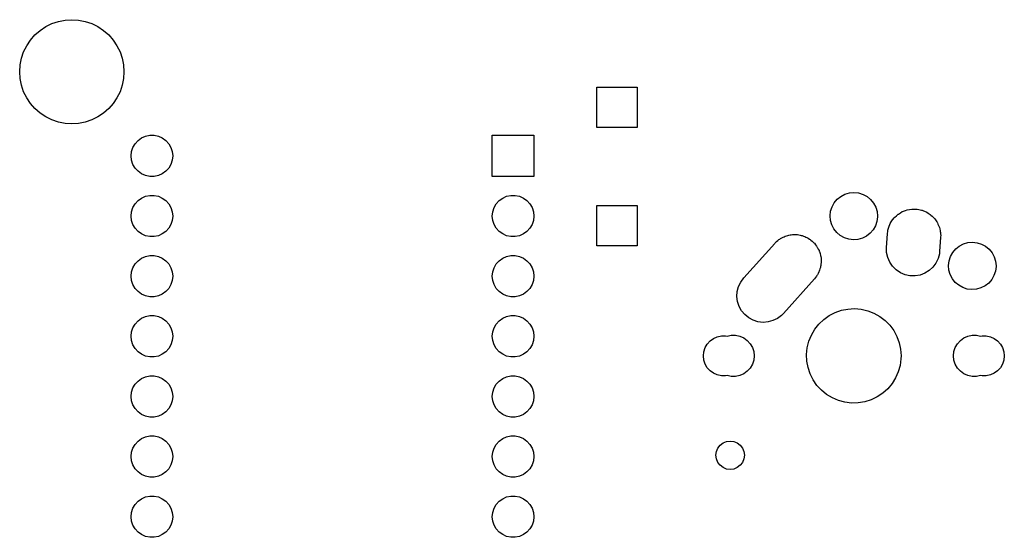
# Model space of a CAD drawing. Extents: x 124.3 to 210.2, y -114.7 to -26.3.
# Tile 5 of 7: x 124.3 to 165.8, y -48.2 to -26.3. Entities that reach past the tile are written whole.
import ezdxf

# ---------------------------------------------------------------- set-up
doc = ezdxf.new("R2010")
doc.units = 0
doc.layers.add('BLACK', color=7, linetype='CONTINUOUS')

msp = doc.modelspace()

# ---------------------------------------------------------------- linework, layer by layer
at = {"layer": 'BLACK', "linetype": 'CONTINUOUS'}
for p, q in [((125.4, -26.5947), (125.658, -26.4675)), ((125.658, -26.4675), (125.931, -26.375)), ((125.931, -26.375), (126.213, -26.3188)), ((126.213, -26.3188), (126.5, -26.3)), ((126.5, -26.3), (126.787, -26.3188)), ((126.787, -26.3188), (127.069, -26.375)), ((127.069, -26.375), (127.342, -26.4675)), ((127.342, -26.4675), (127.6, -26.5947)), ((124.755, -27.1607), (124.944, -26.9444)), ((124.944, -26.9444), (125.161, -26.7546)), ((125.161, -26.7546), (125.4, -26.5947)), ((127.6, -26.5947), (127.839, -26.7546)), ((127.839, -26.7546), (128.056, -26.9444)), ((128.056, -26.9444), (128.245, -27.1607)), ((124.467, -27.6581), (124.595, -27.4)), ((124.595, -27.4), (124.755, -27.1607)), ((128.245, -27.1607), (128.405, -27.4)), ((128.405, -27.4), (128.533, -27.6581)), ((124.375, -27.9306), (124.467, -27.6581)), ((128.533, -27.6581), (128.625, -27.9306)), ((124.3, -28.5), (124.319, -28.2128)), ((124.319, -28.2128), (124.375, -27.9306)), ((128.625, -27.9306), (128.681, -28.2128)), ((128.681, -28.2128), (128.7, -28.5)), ((124.319, -28.7872), (124.3, -28.5)), ((128.7, -28.5), (128.681, -28.7872)), ((124.375, -29.0694), (124.319, -28.7872)), ((124.467, -29.3419), (124.375, -29.0694)), ((128.625, -29.0694), (128.533, -29.3419)), ((128.681, -28.7872), (128.625, -29.0694)), ((124.595, -29.6), (124.467, -29.3419)), ((128.533, -29.3419), (128.405, -29.6)), ((148.65, -30.85), (148.65, -29.15)), ((148.65, -29.15), (150.35, -29.15)), ((150.35, -29.15), (150.35, -30.85)), ((124.755, -29.8393), (124.595, -29.6)), ((124.944, -30.0556), (124.755, -29.8393)), ((128.245, -29.8393), (128.056, -30.0556)), ((128.405, -29.6), (128.245, -29.8393)), ((125.161, -30.2454), (124.944, -30.0556)), ((125.4, -30.4053), (125.161, -30.2454)), ((127.839, -30.2454), (127.6, -30.4053)), ((128.056, -30.0556), (127.839, -30.2454)), ((125.658, -30.5325), (125.4, -30.4053)), ((125.931, -30.625), (125.658, -30.5325)), ((126.213, -30.6812), (125.931, -30.625)), ((126.5, -30.7), (126.213, -30.6812)), ((126.787, -30.6812), (126.5, -30.7)), ((127.069, -30.625), (126.787, -30.6812)), ((127.342, -30.5325), (127.069, -30.625)), ((127.6, -30.4053), (127.342, -30.5325)), ((150.35, -30.85), (148.65, -30.85)), ((129.079, -31.6976), (129.171, -31.5389)), ((129.171, -31.5389), (129.294, -31.4028)), ((129.294, -31.4028), (129.442, -31.2951)), ((129.442, -31.2951), (129.609, -31.2206)), ((129.609, -31.2206), (129.788, -31.1825)), ((129.788, -31.1825), (129.972, -31.1825)), ((129.972, -31.1825), (130.151, -31.2206)), ((130.151, -31.2206), (130.318, -31.2951)), ((130.318, -31.2951), (130.466, -31.4028)), ((130.466, -31.4028), (130.589, -31.5389)), ((130.589, -31.5389), (130.681, -31.6976)), ((144.244, -32.9303), (144.244, -31.1777)), ((144.244, -31.1777), (145.996, -31.1777)), ((145.996, -31.1777), (145.996, -32.9303)), ((129.004, -32.054), (129.023, -31.8718)), ((129.023, -31.8718), (129.079, -31.6976)), ((130.681, -31.6976), (130.737, -31.8718)), ((130.737, -31.8718), (130.756, -32.054)), ((129.023, -32.2362), (129.004, -32.054)), ((129.079, -32.4104), (129.023, -32.2362)), ((130.737, -32.2362), (130.681, -32.4104)), ((130.756, -32.054), (130.737, -32.2362)), ((129.171, -32.5691), (129.079, -32.4104)), ((129.294, -32.7052), (129.171, -32.5691)), ((129.442, -32.8129), (129.294, -32.7052)), ((129.609, -32.8874), (129.442, -32.8129)), ((130.318, -32.8129), (130.151, -32.8874)), ((130.466, -32.7052), (130.318, -32.8129)), ((130.589, -32.5691), (130.466, -32.7052)), ((130.681, -32.4104), (130.589, -32.5691)), ((129.788, -32.9255), (129.609, -32.8874)), ((129.972, -32.9255), (129.788, -32.9255)), ((130.151, -32.8874), (129.972, -32.9255)), ((145.996, -32.9303), (144.244, -32.9303)), ((159.125, -33.6728), (159.313, -33.6177)), ((159.313, -33.6177), (159.507, -33.6)), ((159.507, -33.6), (159.701, -33.6204)), ((159.701, -33.6204), (159.888, -33.6781)), ((129.171, -34.0789), (129.294, -33.9428)), ((129.294, -33.9428), (129.442, -33.8351)), ((129.442, -33.8351), (129.609, -33.7606)), ((129.609, -33.7606), (129.788, -33.7225)), ((129.788, -33.7225), (129.972, -33.7225)), ((129.972, -33.7225), (130.151, -33.7606)), ((130.151, -33.7606), (130.318, -33.8351)), ((130.318, -33.8351), (130.466, -33.9428)), ((130.466, -33.9428), (130.589, -34.0789)), ((144.411, -34.0789), (144.534, -33.9428)), ((144.534, -33.9428), (144.682, -33.8351)), ((144.682, -33.8351), (144.849, -33.7606)), ((144.849, -33.7606), (145.028, -33.7225)), ((145.028, -33.7225), (145.212, -33.7225)), ((145.212, -33.7225), (145.391, -33.7606)), ((145.391, -33.7606), (145.558, -33.8351)), ((145.558, -33.8351), (145.706, -33.9428)), ((145.706, -33.9428), (145.829, -34.0789)), ((158.581, -34.2061), (158.675, -34.035)), ((158.675, -34.035), (158.8, -33.8855)), ((158.8, -33.8855), (158.952, -33.7632)), ((158.952, -33.7632), (159.125, -33.6728)), ((159.888, -33.6781), (160.059, -33.771)), ((160.059, -33.771), (160.21, -33.8954)), ((160.21, -33.8954), (160.333, -34.0466)), ((160.333, -34.0466), (160.425, -34.2189)), ((129.004, -34.594), (129.023, -34.4118)), ((129.023, -34.4118), (129.079, -34.2376)), ((129.079, -34.2376), (129.171, -34.0789)), ((130.589, -34.0789), (130.681, -34.2376)), ((130.681, -34.2376), (130.737, -34.4118)), ((130.737, -34.4118), (130.756, -34.594)), ((144.244, -34.594), (144.263, -34.4118)), ((144.263, -34.4118), (144.319, -34.2376)), ((144.319, -34.2376), (144.411, -34.0789)), ((145.829, -34.0789), (145.921, -34.2376)), ((145.921, -34.2376), (145.977, -34.4118)), ((145.977, -34.4118), (145.996, -34.594)), ((148.65, -35.85), (148.65, -34.15)), ((148.65, -34.15), (150.35, -34.15)), ((150.35, -34.15), (150.35, -35.85)), ((158.5, -34.586), (158.522, -34.3921)), ((158.522, -34.3921), (158.581, -34.2061)), ((160.425, -34.2189), (160.481, -34.4058)), ((160.481, -34.4058), (160.5, -34.6)), ((161.379, -34.5099), (161.468, -34.4566)), ((161.468, -34.4566), (161.546, -34.4088)), ((161.546, -34.4088), (161.552, -34.4066)), ((161.552, -34.4066), (161.556, -34.4046)), ((161.556, -34.4046), (161.681, -34.3584)), ((161.681, -34.3584), (161.746, -34.3338)), ((161.746, -34.3338), (161.748, -34.3335)), ((161.748, -34.3335), (161.749, -34.3333)), ((161.749, -34.3333), (161.952, -34.2985)), ((161.952, -34.2985), (161.954, -34.2985)), ((161.954, -34.2985), (161.957, -34.298)), ((161.957, -34.298), (162.02, -34.2994)), ((162.02, -34.2994), (162.158, -34.3012)), ((162.158, -34.3012), (162.164, -34.3025)), ((162.164, -34.3025), (162.171, -34.3027)), ((162.171, -34.3027), (162.24, -34.3176)), ((162.24, -34.3176), (162.36, -34.3413)), ((162.36, -34.3413), (162.37, -34.3456)), ((162.37, -34.3456), (162.38, -34.3476)), ((162.38, -34.3476), (162.446, -34.3758)), ((162.446, -34.3758), (162.551, -34.4176)), ((162.551, -34.4176), (162.564, -34.4262)), ((162.564, -34.4262), (162.576, -34.4313)), ((162.576, -34.4313), (162.635, -34.4707)), ((162.635, -34.4707), (162.725, -34.5275)), ((129.023, -34.7762), (129.004, -34.594)), ((129.079, -34.9504), (129.023, -34.7762)), ((130.737, -34.7762), (130.681, -34.9504)), ((130.756, -34.594), (130.737, -34.7762)), ((144.263, -34.7762), (144.244, -34.594)), ((144.319, -34.9504), (144.263, -34.7762)), ((145.977, -34.7762), (145.921, -34.9504)), ((145.996, -34.594), (145.977, -34.7762)), ((158.516, -34.7805), (158.5, -34.586)), ((158.57, -34.9681), (158.516, -34.7805)), ((160.475, -34.8215), (160.414, -35.0067)), ((160.5, -34.6279), (160.475, -34.8215)), ((160.5, -34.6), (160.5, -34.6279)), ((161.039, -34.9164), (161.078, -34.8355)), ((161.078, -34.8355), (161.09, -34.8202)), ((161.09, -34.8202), (161.096, -34.8073)), ((161.096, -34.8073), (161.151, -34.7385)), ((161.151, -34.7385), (161.206, -34.6643)), ((161.206, -34.6643), (161.217, -34.6543)), ((161.217, -34.6543), (161.224, -34.6456)), ((161.224, -34.6456), (161.295, -34.5836)), ((161.295, -34.5836), (161.364, -34.5203)), ((161.364, -34.5203), (161.373, -34.5148)), ((161.373, -34.5148), (161.379, -34.5099)), ((162.725, -34.5275), (162.74, -34.5415)), ((162.74, -34.5415), (162.754, -34.5506)), ((162.754, -34.5506), (162.802, -34.5989)), ((162.802, -34.5989), (162.876, -34.6672)), ((162.876, -34.6672), (162.891, -34.6875)), ((162.891, -34.6875), (162.905, -34.7014)), ((162.905, -34.7014), (162.942, -34.7559)), ((162.942, -34.7559), (162.999, -34.8322)), ((162.999, -34.8322), (163.012, -34.8589)), ((163.012, -34.8589), (163.025, -34.878)), ((163.025, -34.878), (163.051, -34.9362)), ((129.171, -35.1091), (129.079, -34.9504)), ((129.294, -35.2452), (129.171, -35.1091)), ((129.442, -35.3529), (129.294, -35.2452)), ((130.466, -35.2452), (130.318, -35.3529)), ((130.589, -35.1091), (130.466, -35.2452)), ((130.681, -34.9504), (130.589, -35.1091)), ((144.411, -35.1091), (144.319, -34.9504)), ((144.534, -35.2452), (144.411, -35.1091)), ((144.682, -35.3529), (144.534, -35.2452)), ((145.706, -35.2452), (145.558, -35.3529)), ((145.829, -35.1091), (145.706, -35.2452)), ((145.921, -34.9504), (145.829, -35.1091)), ((158.659, -35.1417), (158.57, -34.9681)), ((158.781, -35.2947), (158.659, -35.1417)), ((158.929, -35.4211), (158.781, -35.2947)), ((160.317, -35.1764), (160.19, -35.3242)), ((160.414, -35.0067), (160.317, -35.1764)), ((160.917, -35.3435), (160.93, -35.2343)), ((160.93, -35.2343), (160.937, -35.208)), ((160.937, -35.208), (160.94, -35.1861)), ((160.94, -35.1861), (160.963, -35.1113)), ((160.963, -35.1113), (160.985, -35.0278)), ((160.985, -35.0278), (160.995, -35.007)), ((160.995, -35.007), (161.001, -34.9895)), ((161.001, -34.9895), (161.039, -34.9164)), ((163.051, -34.9362), (163.09, -35.0168)), ((163.09, -35.0168), (163.1, -35.0499)), ((163.1, -35.0499), (163.11, -35.0742)), ((163.11, -35.0742), (163.123, -35.1335)), ((163.123, -35.1335), (163.146, -35.215)), ((163.146, -35.215), (163.15, -35.2537)), ((163.15, -35.2537), (163.156, -35.2829)), ((163.156, -35.2829), (163.158, -35.3408)), ((129.609, -35.4274), (129.442, -35.3529)), ((129.788, -35.4655), (129.609, -35.4274)), ((129.972, -35.4655), (129.788, -35.4655)), ((130.151, -35.4274), (129.972, -35.4655)), ((130.318, -35.3529), (130.151, -35.4274)), ((144.849, -35.4274), (144.682, -35.3529)), ((145.028, -35.4655), (144.849, -35.4274)), ((145.212, -35.4655), (145.028, -35.4655)), ((145.391, -35.4274), (145.212, -35.4655)), ((145.558, -35.3529), (145.391, -35.4274)), ((156.178, -35.7332), (156.184, -35.7256)), ((156.184, -35.7256), (156.195, -35.7155)), ((156.195, -35.7155), (156.24, -35.6706)), ((156.24, -35.6706), (156.289, -35.6338)), ((156.289, -35.6338), (156.339, -35.5899)), ((156.339, -35.5899), (156.377, -35.5671)), ((156.377, -35.5671), (156.411, -35.5418)), ((156.411, -35.5418), (156.462, -35.5165)), ((156.462, -35.5165), (156.516, -35.4846)), ((156.516, -35.4846), (156.561, -35.4678)), ((156.561, -35.4678), (156.602, -35.4476)), ((156.602, -35.4476), (156.654, -35.4334)), ((156.654, -35.4334), (156.709, -35.4133)), ((156.709, -35.4133), (156.761, -35.4044)), ((156.761, -35.4044), (156.809, -35.3914)), ((156.809, -35.3914), (156.859, -35.3876)), ((156.859, -35.3876), (156.912, -35.3785)), ((156.912, -35.3785), (156.969, -35.3792)), ((156.969, -35.3792), (157.022, -35.3752)), ((157.022, -35.3752), (157.068, -35.3805)), ((157.068, -35.3805), (157.118, -35.3812)), ((157.118, -35.3812), (157.178, -35.3931)), ((157.178, -35.3931), (157.234, -35.3996)), ((157.234, -35.3996), (157.275, -35.4124)), ((157.275, -35.4124), (157.32, -35.4213)), ((157.32, -35.4213), (157.381, -35.4457)), ((157.381, -35.4457), (157.438, -35.4637)), ((157.438, -35.4637), (157.472, -35.4822)), ((157.472, -35.4822), (157.511, -35.4976)), ((157.511, -35.4976), (157.57, -35.535)), ((157.57, -35.535), (157.626, -35.5651)), ((157.626, -35.5651), (157.653, -35.5875)), ((157.653, -35.5875), (157.685, -35.6075)), ((157.685, -35.6075), (157.74, -35.6582)), ((157.74, -35.6582), (157.791, -35.7003)), ((157.791, -35.7003), (157.812, -35.7246)), ((157.812, -35.7246), (157.836, -35.7472)), ((159.1, -35.5164), (158.929, -35.4211)), ((159.285, -35.5767), (159.1, -35.5164)), ((159.479, -35.5998), (159.285, -35.5767)), ((159.674, -35.5848), (159.479, -35.5998)), ((159.862, -35.5323), (159.674, -35.5848)), ((160.036, -35.4443), (159.862, -35.5323)), ((160.19, -35.3242), (160.036, -35.4443)), ((160.878, -35.9235), (160.917, -35.3435)), ((163.162, -35.4965), (163.122, -36.0765)), ((163.158, -35.3408), (163.165, -35.42)), ((163.163, -35.4789), (163.162, -35.4905)), ((163.162, -35.4905), (163.162, -35.4965)), ((163.165, -35.42), (163.163, -35.4789)), ((164.125, -35.7728), (164.313, -35.7177)), ((164.313, -35.7177), (164.507, -35.7)), ((164.507, -35.7), (164.701, -35.7204)), ((164.701, -35.7204), (164.888, -35.7781)), ((150.35, -35.85), (148.65, -35.85)), ((154.853, -37.2087), (156.163, -35.7487)), ((156.163, -35.7487), (156.178, -35.7332)), ((157.836, -35.7472), (157.884, -35.8109)), ((157.884, -35.8109), (157.928, -35.8644)), ((157.928, -35.8644), (157.942, -35.8887)), ((157.942, -35.8887), (157.959, -35.9122)), ((157.959, -35.9122), (157.997, -35.9879)), ((157.997, -35.9879), (158.032, -36.0514)), ((158.032, -36.0514), (158.039, -36.0742)), ((158.039, -36.0742), (158.05, -36.0968)), ((158.05, -36.0968), (158.075, -36.1832)), ((160.883, -36.1371), (160.878, -35.9235)), ((160.929, -36.3458), (160.883, -36.1371)), ((163.122, -36.0765), (163.11, -36.1857)), ((163.581, -36.3061), (163.675, -36.135)), ((163.675, -36.135), (163.8, -35.9855)), ((163.8, -35.9855), (163.952, -35.8632)), ((163.952, -35.8632), (164.125, -35.7728)), ((164.888, -35.7781), (165.059, -35.871)), ((165.059, -35.871), (165.21, -35.9954)), ((165.21, -35.9954), (165.333, -36.1466)), ((165.333, -36.1466), (165.425, -36.3189)), ((129.171, -36.6189), (129.294, -36.4828)), ((129.294, -36.4828), (129.442, -36.3751)), ((129.442, -36.3751), (129.609, -36.3006)), ((129.609, -36.3006), (129.788, -36.2625)), ((129.788, -36.2625), (129.972, -36.2625)), ((129.972, -36.2625), (130.151, -36.3006)), ((130.151, -36.3006), (130.318, -36.3751)), ((130.318, -36.3751), (130.466, -36.4828)), ((130.466, -36.4828), (130.589, -36.6189)), ((144.411, -36.6189), (144.534, -36.4828)), ((144.534, -36.4828), (144.682, -36.3751)), ((144.682, -36.3751), (144.849, -36.3006)), ((144.849, -36.3006), (145.028, -36.2625)), ((145.028, -36.2625), (145.212, -36.2625)), ((145.212, -36.2625), (145.391, -36.3006)), ((145.391, -36.3006), (145.558, -36.3751)), ((145.558, -36.3751), (145.706, -36.4828)), ((145.706, -36.4828), (145.829, -36.6189)), ((158.075, -36.1832), (158.098, -36.2546)), ((158.098, -36.2546), (158.1, -36.2746)), ((158.1, -36.2746), (158.106, -36.295)), ((158.106, -36.295), (158.115, -36.3903)), ((158.123, -36.5589), (158.114, -36.6219)), ((158.115, -36.3903), (158.124, -36.4666)), ((158.124, -36.4666), (158.123, -36.4829)), ((158.123, -36.4829), (158.125, -36.5)), ((158.125, -36.5), (158.123, -36.5589)), ((161.014, -36.542), (160.929, -36.3458)), ((161.134, -36.7186), (161.014, -36.542)), ((163.054, -36.3921), (162.961, -36.5845)), ((163.11, -36.1857), (163.054, -36.3921)), ((163.5, -36.686), (163.522, -36.4921)), ((163.522, -36.4921), (163.581, -36.3061)), ((165.425, -36.3189), (165.481, -36.5058)), ((165.481, -36.5058), (165.5, -36.7)), ((129.004, -37.134), (129.023, -36.9518)), ((129.023, -36.9518), (129.079, -36.7776)), ((129.079, -36.7776), (129.171, -36.6189)), ((130.589, -36.6189), (130.681, -36.7776)), ((130.681, -36.7776), (130.737, -36.9518)), ((130.737, -36.9518), (130.756, -37.134)), ((144.244, -37.134), (144.263, -36.9518)), ((144.263, -36.9518), (144.319, -36.7776)), ((144.319, -36.7776), (144.411, -36.6189)), ((145.829, -36.6189), (145.921, -36.7776)), ((145.921, -36.7776), (145.977, -36.9518)), ((145.977, -36.9518), (145.996, -37.134)), ((158.028, -36.9576), (157.992, -37.0209)), ((158.04, -36.9201), (158.028, -36.9576)), ((158.056, -36.8866), (158.04, -36.9201)), ((158.072, -36.8271), (158.056, -36.8866)), ((158.094, -36.7626), (158.072, -36.8271)), ((158.1, -36.7194), (158.094, -36.7626)), ((158.111, -36.6799), (158.1, -36.7194)), ((158.114, -36.6219), (158.111, -36.6799)), ((161.286, -36.8693), (161.134, -36.7186)), ((161.463, -36.9887), (161.286, -36.8693)), ((162.675, -36.8996), (162.493, -37.0111)), ((162.833, -36.7557), (162.675, -36.8996)), ((162.961, -36.5845), (162.833, -36.7557)), ((163.516, -36.8805), (163.5, -36.686)), ((163.57, -37.0681), (163.516, -36.8805)), ((165.475, -36.9215), (165.414, -37.1067)), ((165.5, -36.7279), (165.475, -36.9215)), ((165.5, -36.7), (165.5, -36.7279)), ((129.023, -37.3162), (129.004, -37.134)), ((129.079, -37.4904), (129.023, -37.3162)), ((130.737, -37.3162), (130.681, -37.4904)), ((130.756, -37.134), (130.737, -37.3162)), ((144.263, -37.3162), (144.244, -37.134)), ((144.319, -37.4904), (144.263, -37.3162)), ((145.977, -37.3162), (145.921, -37.4904)), ((145.996, -37.134), (145.977, -37.3162)), ((154.634, -37.5734), (154.726, -37.3806)), ((154.726, -37.3806), (154.853, -37.2087)), ((157.837, -37.2513), (156.527, -38.7113)), ((157.878, -37.1966), (157.837, -37.2513)), ((157.927, -37.1372), (157.878, -37.1966)), ((157.944, -37.1063), (157.927, -37.1372)), ((157.964, -37.0794), (157.944, -37.1063)), ((157.992, -37.0209), (157.964, -37.0794)), ((161.66, -37.0723), (161.463, -36.9887)), ((161.869, -37.1173), (161.66, -37.0723)), ((162.082, -37.122), (161.869, -37.1173)), ((162.293, -37.0862), (162.082, -37.122)), ((162.493, -37.0111), (162.293, -37.0862)), ((163.659, -37.2417), (163.57, -37.0681)), ((163.781, -37.3947), (163.659, -37.2417)), ((163.929, -37.5211), (163.781, -37.3947)), ((165.317, -37.2764), (165.19, -37.4242)), ((165.414, -37.1067), (165.317, -37.2764)), ((129.171, -37.6491), (129.079, -37.4904)), ((129.294, -37.7852), (129.171, -37.6491)), ((129.442, -37.8929), (129.294, -37.7852)), ((130.466, -37.7852), (130.318, -37.8929)), ((130.589, -37.6491), (130.466, -37.7852)), ((130.681, -37.4904), (130.589, -37.6491)), ((144.411, -37.6491), (144.319, -37.4904)), ((144.534, -37.7852), (144.411, -37.6491)), ((144.682, -37.8929), (144.534, -37.7852)), ((145.706, -37.7852), (145.558, -37.8929)), ((145.829, -37.6491), (145.706, -37.7852)), ((145.921, -37.4904), (145.829, -37.6491)), ((154.565, -37.9934), (154.579, -37.7801)), ((154.579, -37.7801), (154.634, -37.5734)), ((164.1, -37.6164), (163.929, -37.5211)), ((164.285, -37.6767), (164.1, -37.6164)), ((164.479, -37.6998), (164.285, -37.6767)), ((164.674, -37.6848), (164.479, -37.6998)), ((164.862, -37.6323), (164.674, -37.6848)), ((165.036, -37.5443), (164.862, -37.6323)), ((165.19, -37.4242), (165.036, -37.5443)), ((129.609, -37.9674), (129.442, -37.8929)), ((129.788, -38.0055), (129.609, -37.9674)), ((129.972, -38.0055), (129.788, -38.0055)), ((130.151, -37.9674), (129.972, -38.0055)), ((130.318, -37.8929), (130.151, -37.9674)), ((144.849, -37.9674), (144.682, -37.8929)), ((145.028, -38.0055), (144.849, -37.9674)), ((145.212, -38.0055), (145.028, -38.0055)), ((145.391, -37.9674), (145.212, -38.0055)), ((145.558, -37.8929), (145.391, -37.9674)), ((154.592, -38.2054), (154.565, -37.9934)), ((154.658, -38.4086), (154.592, -38.2054)), ((154.762, -38.5956), (154.658, -38.4086)), ((154.899, -38.7597), (154.762, -38.5956)), ((158.708, -38.6701), (158.974, -38.5768)), ((158.974, -38.5768), (159.25, -38.5218)), ((159.25, -38.5218), (159.531, -38.5063)), ((159.531, -38.5063), (159.812, -38.5306)), ((159.812, -38.5306), (160.086, -38.5942)), ((160.086, -38.5942), (160.349, -38.6959)), ((129.171, -39.1589), (129.294, -39.0228)), ((129.294, -39.0228), (129.442, -38.9151)), ((129.442, -38.9151), (129.609, -38.8406)), ((129.609, -38.8406), (129.788, -38.8025)), ((129.788, -38.8025), (129.972, -38.8025)), ((129.972, -38.8025), (130.151, -38.8406)), ((130.151, -38.8406), (130.318, -38.9151)), ((130.318, -38.9151), (130.466, -39.0228)), ((130.466, -39.0228), (130.589, -39.1589)), ((144.411, -39.1589), (144.534, -39.0228)), ((144.534, -39.0228), (144.682, -38.9151)), ((144.682, -38.9151), (144.849, -38.8406)), ((144.849, -38.8406), (145.028, -38.8025)), ((145.028, -38.8025), (145.212, -38.8025)), ((145.212, -38.8025), (145.391, -38.8406)), ((145.391, -38.8406), (145.558, -38.9151)), ((145.558, -38.9151), (145.706, -39.0228)), ((145.706, -39.0228), (145.829, -39.1589)), ((155.064, -38.8949), (154.899, -38.7597)), ((155.252, -38.9963), (155.064, -38.8949)), ((155.456, -39.0604), (155.252, -38.9963)), ((156.088, -39.0124), (155.881, -39.0686)), ((156.279, -38.9182), (156.088, -39.0124)), ((156.45, -38.7894), (156.279, -38.9182)), ((156.527, -38.7113), (156.45, -38.7894)), ((158.025, -39.1581), (158.229, -38.9637)), ((158.229, -38.9637), (158.458, -38.7999)), ((158.458, -38.7999), (158.708, -38.6701)), ((160.349, -38.6959), (160.595, -38.8335)), ((160.595, -38.8335), (160.819, -39.0044)), ((160.819, -39.0044), (161.016, -39.2051)), ((129.023, -39.4918), (129.079, -39.3176)), ((129.079, -39.3176), (129.171, -39.1589)), ((130.589, -39.1589), (130.681, -39.3176)), ((130.681, -39.3176), (130.737, -39.4918)), ((144.263, -39.4918), (144.319, -39.3176)), ((144.319, -39.3176), (144.411, -39.1589)), ((145.829, -39.1589), (145.921, -39.3176)), ((145.921, -39.3176), (145.977, -39.4918)), ((155.668, -39.0848), (155.456, -39.0604)), ((155.881, -39.0686), (155.668, -39.0848)), ((157.709, -39.6228), (157.851, -39.3793)), ((157.851, -39.3793), (158.025, -39.1581)), ((161.016, -39.2051), (161.184, -39.4316)), ((161.184, -39.4316), (161.317, -39.6795)), ((129.004, -39.674), (129.023, -39.4918)), ((129.023, -39.8562), (129.004, -39.674)), ((129.079, -40.0304), (129.023, -39.8562)), ((130.737, -39.8562), (130.681, -40.0304)), ((130.737, -39.4918), (130.756, -39.674)), ((130.756, -39.674), (130.737, -39.8562)), ((144.244, -39.674), (144.263, -39.4918)), ((144.263, -39.8562), (144.244, -39.674)), ((144.319, -40.0304), (144.263, -39.8562)), ((145.977, -39.8562), (145.921, -40.0304)), ((145.977, -39.4918), (145.996, -39.674)), ((145.996, -39.674), (145.977, -39.8562)), ((153.312, -40.0004), (153.431, -39.8683)), ((153.431, -39.8683), (153.575, -39.7639)), ((153.575, -39.7639), (153.737, -39.6916)), ((153.737, -39.6916), (153.911, -39.6547)), ((153.911, -39.6547), (154.089, -39.6547)), ((154.089, -39.6547), (154.15, -39.6677)), ((154.15, -39.6677), (154.329, -39.6298)), ((154.329, -39.6298), (154.511, -39.6298)), ((154.511, -39.6298), (154.69, -39.6678)), ((154.69, -39.6678), (154.857, -39.7422)), ((154.857, -39.7422), (155.005, -39.8497)), ((155.005, -39.8497), (155.128, -39.9857)), ((157.536, -40.1572), (157.604, -39.8839)), ((157.604, -39.8839), (157.709, -39.6228)), ((161.317, -39.6795), (161.415, -39.9437)), ((163.872, -39.9857), (163.995, -39.8497)), ((163.995, -39.8497), (164.142, -39.7422)), ((164.142, -39.7422), (164.31, -39.6678)), ((164.31, -39.6678), (164.489, -39.6298)), ((164.489, -39.6298), (164.671, -39.6298)), ((164.671, -39.6298), (164.85, -39.6677)), ((164.85, -39.6677), (164.911, -39.6547)), ((164.911, -39.6547), (165.089, -39.6547)), ((165.089, -39.6547), (165.263, -39.6916)), ((165.263, -39.6916), (165.425, -39.7639)), ((165.425, -39.7639), (165.569, -39.8683)), ((165.569, -39.8683), (165.688, -40.0004)), ((129.171, -40.1891), (129.079, -40.0304)), ((129.294, -40.3252), (129.171, -40.1891)), ((130.589, -40.1891), (130.466, -40.3252)), ((130.681, -40.0304), (130.589, -40.1891)), ((144.411, -40.1891), (144.319, -40.0304)), ((144.534, -40.3252), (144.411, -40.1891)), ((145.829, -40.1891), (145.706, -40.3252)), ((145.921, -40.0304), (145.829, -40.1891)), ((153.169, -40.3233), (153.223, -40.1543)), ((153.223, -40.1543), (153.312, -40.0004)), ((155.128, -39.9857), (155.219, -40.1441)), ((155.219, -40.1441), (155.276, -40.3181)), ((157.507, -40.4374), (157.536, -40.1572)), ((161.415, -39.9437), (161.474, -40.2191)), ((161.474, -40.2191), (161.494, -40.5)), ((163.724, -40.3181), (163.781, -40.1441)), ((163.781, -40.1441), (163.872, -39.9857)), ((165.688, -40.0004), (165.777, -40.1543)), ((165.777, -40.1543), (165.831, -40.3233)), ((129.442, -40.4329), (129.294, -40.3252)), ((129.609, -40.5074), (129.442, -40.4329)), ((129.788, -40.5455), (129.609, -40.5074)), ((129.972, -40.5455), (129.788, -40.5455)), ((130.151, -40.5074), (129.972, -40.5455)), ((130.318, -40.4329), (130.151, -40.5074)), ((130.466, -40.3252), (130.318, -40.4329)), ((144.682, -40.4329), (144.534, -40.3252)), ((144.849, -40.5074), (144.682, -40.4329)), ((145.028, -40.5455), (144.849, -40.5074)), ((145.212, -40.5455), (145.028, -40.5455)), ((145.391, -40.5074), (145.212, -40.5455)), ((145.558, -40.4329), (145.391, -40.5074)), ((145.706, -40.3252), (145.558, -40.4329)), ((153.15, -40.5), (153.169, -40.3233)), ((153.169, -40.6767), (153.15, -40.5)), ((153.223, -40.8457), (153.169, -40.6767)), ((155.276, -40.6819), (155.219, -40.8559)), ((155.276, -40.3181), (155.295, -40.5)), ((155.295, -40.5), (155.276, -40.6819)), ((157.518, -40.7188), (157.507, -40.4374)), ((157.569, -40.9959), (157.518, -40.7188)), ((161.49, -40.6252), (161.452, -40.9043)), ((161.494, -40.5), (161.49, -40.6252)), ((163.705, -40.5), (163.724, -40.3181)), ((163.724, -40.6819), (163.705, -40.5)), ((163.781, -40.8559), (163.724, -40.6819)), ((165.831, -40.6767), (165.777, -40.8457)), ((165.831, -40.3233), (165.85, -40.5)), ((165.85, -40.5), (165.831, -40.6767)), ((153.312, -40.9996), (153.223, -40.8457)), ((153.431, -41.1317), (153.312, -40.9996)), ((153.575, -41.2361), (153.431, -41.1317)), ((155.128, -41.0143), (155.005, -41.1503)), ((155.219, -40.8559), (155.128, -41.0143)), ((157.658, -41.263), (157.569, -40.9959)), ((161.452, -40.9043), (161.376, -41.1754)), ((163.872, -41.0143), (163.781, -40.8559)), ((163.995, -41.1503), (163.872, -41.0143)), ((165.569, -41.1317), (165.425, -41.2361)), ((165.688, -40.9996), (165.569, -41.1317)), ((165.777, -40.8457), (165.688, -40.9996)), ((129.294, -41.5628), (129.442, -41.4551)), ((129.442, -41.4551), (129.609, -41.3806)), ((129.609, -41.3806), (129.788, -41.3425)), ((129.788, -41.3425), (129.972, -41.3425)), ((129.972, -41.3425), (130.151, -41.3806)), ((130.151, -41.3806), (130.318, -41.4551)), ((130.318, -41.4551), (130.466, -41.5628)), ((144.534, -41.5628), (144.682, -41.4551)), ((144.682, -41.4551), (144.849, -41.3806)), ((144.849, -41.3806), (145.028, -41.3425)), ((145.028, -41.3425), (145.212, -41.3425)), ((145.212, -41.3425), (145.391, -41.3806)), ((145.391, -41.3806), (145.558, -41.4551)), ((145.558, -41.4551), (145.706, -41.5628)), ((153.737, -41.3084), (153.575, -41.2361)), ((153.911, -41.3453), (153.737, -41.3084)), ((154.089, -41.3453), (153.911, -41.3453)), ((154.15, -41.3323), (154.089, -41.3453)), ((154.329, -41.3702), (154.15, -41.3323)), ((154.511, -41.3702), (154.329, -41.3702)), ((154.69, -41.3322), (154.511, -41.3702)), ((154.857, -41.2578), (154.69, -41.3322)), ((155.005, -41.1503), (154.857, -41.2578)), ((157.784, -41.515), (157.658, -41.263)), ((157.944, -41.7467), (157.784, -41.515)), ((161.262, -41.433), (161.113, -41.672)), ((161.376, -41.1754), (161.262, -41.433)), ((164.142, -41.2578), (163.995, -41.1503)), ((164.31, -41.3322), (164.142, -41.2578)), ((164.489, -41.3702), (164.31, -41.3322)), ((164.671, -41.3702), (164.489, -41.3702)), ((164.85, -41.3323), (164.671, -41.3702)), ((164.911, -41.3453), (164.85, -41.3323)), ((165.089, -41.3453), (164.911, -41.3453)), ((165.263, -41.3084), (165.089, -41.3453)), ((165.425, -41.2361), (165.263, -41.3084)), ((129.023, -42.0318), (129.079, -41.8576)), ((129.079, -41.8576), (129.171, -41.6989)), ((129.171, -41.6989), (129.294, -41.5628)), ((130.466, -41.5628), (130.589, -41.6989)), ((130.589, -41.6989), (130.681, -41.8576)), ((130.681, -41.8576), (130.737, -42.0318)), ((144.263, -42.0318), (144.319, -41.8576)), ((144.319, -41.8576), (144.411, -41.6989)), ((144.411, -41.6989), (144.534, -41.5628)), ((145.706, -41.5628), (145.829, -41.6989)), ((145.829, -41.6989), (145.921, -41.8576)), ((145.921, -41.8576), (145.977, -42.0318)), ((158.135, -41.9535), (157.944, -41.7467)), ((158.353, -42.1313), (158.135, -41.9535)), ((160.932, -41.8876), (160.722, -42.0755)), ((161.113, -41.672), (160.932, -41.8876)), ((129.004, -42.214), (129.023, -42.0318)), ((129.023, -42.3962), (129.004, -42.214)), ((130.737, -42.0318), (130.756, -42.214)), ((130.756, -42.214), (130.737, -42.3962)), ((144.244, -42.214), (144.263, -42.0318)), ((144.263, -42.3962), (144.244, -42.214)), ((145.977, -42.0318), (145.996, -42.214)), ((145.996, -42.214), (145.977, -42.3962)), ((158.595, -42.2766), (158.353, -42.1313)), ((158.854, -42.3864), (158.595, -42.2766)), ((160.234, -42.3539), (159.965, -42.4388)), ((160.488, -42.232), (160.234, -42.3539)), ((160.722, -42.0755), (160.488, -42.232)), ((129.079, -42.5704), (129.023, -42.3962)), ((129.171, -42.7291), (129.079, -42.5704)), ((129.294, -42.8652), (129.171, -42.7291)), ((130.589, -42.7291), (130.466, -42.8652)), ((130.681, -42.5704), (130.589, -42.7291)), ((130.737, -42.3962), (130.681, -42.5704)), ((144.319, -42.5704), (144.263, -42.3962)), ((144.411, -42.7291), (144.319, -42.5704)), ((144.534, -42.8652), (144.411, -42.7291)), ((145.829, -42.7291), (145.706, -42.8652)), ((145.921, -42.5704), (145.829, -42.7291)), ((145.977, -42.3962), (145.921, -42.5704)), ((159.126, -42.4586), (158.854, -42.3864)), ((159.406, -42.4917), (159.126, -42.4586)), ((159.688, -42.4851), (159.406, -42.4917)), ((159.965, -42.4388), (159.688, -42.4851)), ((129.442, -42.9729), (129.294, -42.8652)), ((129.609, -43.0474), (129.442, -42.9729)), ((129.788, -43.0855), (129.609, -43.0474)), ((129.972, -43.0855), (129.788, -43.0855)), ((130.151, -43.0474), (129.972, -43.0855)), ((130.318, -42.9729), (130.151, -43.0474)), ((130.466, -42.8652), (130.318, -42.9729)), ((144.682, -42.9729), (144.534, -42.8652)), ((144.849, -43.0474), (144.682, -42.9729)), ((145.028, -43.0855), (144.849, -43.0474)), ((145.212, -43.0855), (145.028, -43.0855)), ((145.391, -43.0474), (145.212, -43.0855)), ((145.558, -42.9729), (145.391, -43.0474)), ((145.706, -42.8652), (145.558, -42.9729)), ((129.294, -44.1028), (129.442, -43.9951)), ((129.442, -43.9951), (129.609, -43.9206)), ((129.609, -43.9206), (129.788, -43.8825)), ((129.788, -43.8825), (129.972, -43.8825)), ((129.972, -43.8825), (130.151, -43.9206)), ((130.151, -43.9206), (130.318, -43.9951)), ((130.318, -43.9951), (130.466, -44.1028)), ((144.534, -44.1028), (144.682, -43.9951)), ((144.682, -43.9951), (144.849, -43.9206)), ((144.849, -43.9206), (145.028, -43.8825)), ((145.028, -43.8825), (145.212, -43.8825)), ((145.212, -43.8825), (145.391, -43.9206)), ((145.391, -43.9206), (145.558, -43.9951)), ((145.558, -43.9951), (145.706, -44.1028)), ((129.023, -44.5718), (129.079, -44.3976)), ((129.079, -44.3976), (129.171, -44.2389)), ((129.171, -44.2389), (129.294, -44.1028)), ((130.466, -44.1028), (130.589, -44.2389)), ((130.589, -44.2389), (130.681, -44.3976)), ((130.681, -44.3976), (130.737, -44.5718)), ((144.263, -44.5718), (144.319, -44.3976)), ((144.319, -44.3976), (144.411, -44.2389)), ((144.411, -44.2389), (144.534, -44.1028)), ((145.706, -44.1028), (145.829, -44.2389)), ((145.829, -44.2389), (145.921, -44.3976)), ((145.921, -44.3976), (145.977, -44.5718)), ((153.7, -44.5447), (153.76, -44.4)), ((153.76, -44.4), (153.856, -44.2757)), ((153.856, -44.2757), (153.98, -44.1804)), ((153.98, -44.1804), (154.125, -44.1204)), ((154.125, -44.1204), (154.28, -44.1)), ((154.28, -44.1), (154.435, -44.1204)), ((154.435, -44.1204), (154.58, -44.1804)), ((154.58, -44.1804), (154.704, -44.2757)), ((154.704, -44.2757), (154.8, -44.4)), ((154.8, -44.4), (154.86, -44.5447)), ((129.004, -44.754), (129.023, -44.5718)), ((129.023, -44.9362), (129.004, -44.754)), ((130.737, -44.5718), (130.756, -44.754)), ((130.756, -44.754), (130.737, -44.9362)), ((144.244, -44.754), (144.263, -44.5718)), ((144.263, -44.9362), (144.244, -44.754)), ((145.977, -44.5718), (145.996, -44.754)), ((145.996, -44.754), (145.977, -44.9362)), ((153.68, -44.7), (153.7, -44.5447)), ((153.7, -44.8553), (153.68, -44.7)), ((153.76, -45), (153.7, -44.8553)), ((154.86, -44.8553), (154.8, -45)), ((154.86, -44.5447), (154.88, -44.7)), ((154.88, -44.7), (154.86, -44.8553)), ((129.079, -45.1104), (129.023, -44.9362)), ((129.171, -45.2691), (129.079, -45.1104)), ((129.294, -45.4052), (129.171, -45.2691)), ((130.589, -45.2691), (130.466, -45.4052)), ((130.681, -45.1104), (130.589, -45.2691)), ((130.737, -44.9362), (130.681, -45.1104)), ((144.319, -45.1104), (144.263, -44.9362)), ((144.411, -45.2691), (144.319, -45.1104)), ((144.534, -45.4052), (144.411, -45.2691)), ((145.829, -45.2691), (145.706, -45.4052)), ((145.921, -45.1104), (145.829, -45.2691)), ((145.977, -44.9362), (145.921, -45.1104)), ((153.856, -45.1243), (153.76, -45)), ((153.98, -45.2196), (153.856, -45.1243)), ((154.125, -45.2796), (153.98, -45.2196)), ((154.28, -45.3), (154.125, -45.2796)), ((154.435, -45.2796), (154.28, -45.3)), ((154.58, -45.2196), (154.435, -45.2796)), ((154.704, -45.1243), (154.58, -45.2196)), ((154.8, -45), (154.704, -45.1243)), ((129.442, -45.5129), (129.294, -45.4052)), ((129.609, -45.5874), (129.442, -45.5129)), ((129.788, -45.6255), (129.609, -45.5874)), ((129.972, -45.6255), (129.788, -45.6255)), ((130.151, -45.5874), (129.972, -45.6255)), ((130.318, -45.5129), (130.151, -45.5874)), ((130.466, -45.4052), (130.318, -45.5129)), ((144.682, -45.5129), (144.534, -45.4052)), ((144.849, -45.5874), (144.682, -45.5129)), ((145.028, -45.6255), (144.849, -45.5874)), ((145.212, -45.6255), (145.028, -45.6255)), ((145.391, -45.5874), (145.212, -45.6255)), ((145.558, -45.5129), (145.391, -45.5874)), ((145.706, -45.4052), (145.558, -45.5129)), ((129.294, -46.6428), (129.442, -46.5351)), ((129.442, -46.5351), (129.609, -46.4606)), ((129.609, -46.4606), (129.788, -46.4225)), ((129.788, -46.4225), (129.972, -46.4225)), ((129.972, -46.4225), (130.151, -46.4606)), ((130.151, -46.4606), (130.318, -46.5351)), ((130.318, -46.5351), (130.466, -46.6428)), ((144.534, -46.6428), (144.682, -46.5351)), ((144.682, -46.5351), (144.849, -46.4606)), ((144.849, -46.4606), (145.028, -46.4225)), ((145.028, -46.4225), (145.212, -46.4225)), ((145.212, -46.4225), (145.391, -46.4606)), ((145.391, -46.4606), (145.558, -46.5351)), ((145.558, -46.5351), (145.706, -46.6428)), ((129.023, -47.1118), (129.079, -46.9376)), ((129.079, -46.9376), (129.171, -46.7789)), ((129.171, -46.7789), (129.294, -46.6428)), ((130.466, -46.6428), (130.589, -46.7789)), ((130.589, -46.7789), (130.681, -46.9376)), ((130.681, -46.9376), (130.737, -47.1118)), ((144.263, -47.1118), (144.319, -46.9376)), ((144.319, -46.9376), (144.411, -46.7789)), ((144.411, -46.7789), (144.534, -46.6428)), ((145.706, -46.6428), (145.829, -46.7789)), ((145.829, -46.7789), (145.921, -46.9376)), ((145.921, -46.9376), (145.977, -47.1118)), ((129.004, -47.294), (129.023, -47.1118)), ((129.023, -47.4762), (129.004, -47.294)), ((130.737, -47.1118), (130.756, -47.294)), ((130.756, -47.294), (130.737, -47.4762)), ((144.244, -47.294), (144.263, -47.1118)), ((144.263, -47.4762), (144.244, -47.294)), ((145.977, -47.1118), (145.996, -47.294)), ((145.996, -47.294), (145.977, -47.4762)), ((129.079, -47.6504), (129.023, -47.4762)), ((129.171, -47.8091), (129.079, -47.6504)), ((130.681, -47.6504), (130.589, -47.8091)), ((130.737, -47.4762), (130.681, -47.6504)), ((144.319, -47.6504), (144.263, -47.4762)), ((144.411, -47.8091), (144.319, -47.6504)), ((145.921, -47.6504), (145.829, -47.8091)), ((145.977, -47.4762), (145.921, -47.6504)), ((129.294, -47.9452), (129.171, -47.8091)), ((129.442, -48.0529), (129.294, -47.9452)), ((129.609, -48.1274), (129.442, -48.0529)), ((129.788, -48.1655), (129.609, -48.1274)), ((129.972, -48.1655), (129.788, -48.1655)), ((130.151, -48.1274), (129.972, -48.1655)), ((130.318, -48.0529), (130.151, -48.1274)), ((130.466, -47.9452), (130.318, -48.0529)), ((130.589, -47.8091), (130.466, -47.9452)), ((144.534, -47.9452), (144.411, -47.8091)), ((144.682, -48.0529), (144.534, -47.9452)), ((144.849, -48.1274), (144.682, -48.0529)), ((145.028, -48.1655), (144.849, -48.1274)), ((145.212, -48.1655), (145.028, -48.1655)), ((145.391, -48.1274), (145.212, -48.1655)), ((145.558, -48.0529), (145.391, -48.1274)), ((145.706, -47.9452), (145.558, -48.0529)), ((145.829, -47.8091), (145.706, -47.9452))]:
    msp.add_line(p, q, dxfattribs=at)

doc.saveas('drawing.dxf')
